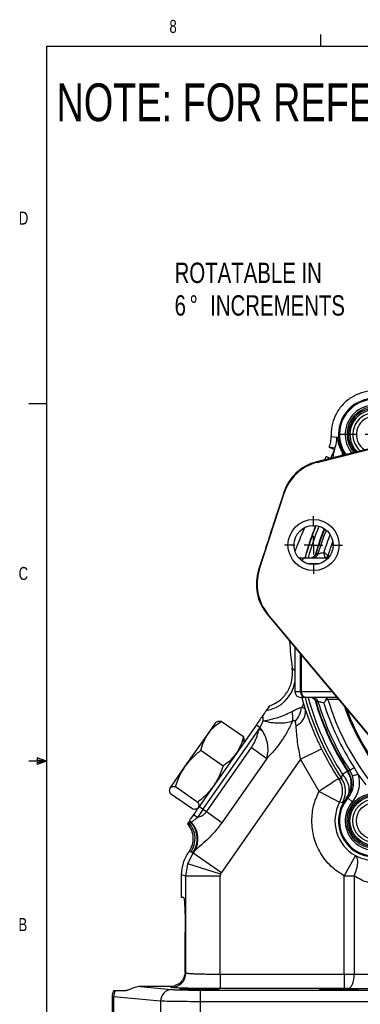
# Model space of a CAD drawing. Header units: inches. Extents: x 0.4 to 16.6, y 0.2 to 10.8.
# Tile 2 of 16: x 0.4 to 2.9, y 3.8 to 10.8. Entities that reach past the tile are written whole.
import ezdxf

# ---------------------------------------------------------------- set-up
doc = ezdxf.new("R2010")
doc.units = ezdxf.units.IN
doc.header["$MEASUREMENT"] = 0
doc.layers.add('BORDER', color=7, linetype='Continuous', lineweight=25)
doc.layers.add('SLD-0', color=7, linetype='Continuous', lineweight=25)
doc.styles.add('SLDTEXTSTYLE0', font='TXT', dxfattribs={"width": 0.75})

# ---------------------------------------------------------------- blocks, each defined once
blk = doc.blocks.new('SW_NOTE_0_2')
at = {"layer": 'SLD-0', "color": 0, "attachment_point": 1, "style": 'SLDTEXTSTYLE0'}
for s, insert, char_height in [('ROTATABLE IN', (-1.4462, 0.284), 0.145833), ('6', (-1.4462, 0.0502), 0.1458), ('%%d', (-1.3385, 0.0502), 0.14583), ('INCREMENTS', (-1.1911, 0.0502), 0.14583)]:
    blk.add_mtext(s, dxfattribs=dict(at, insert=insert, char_height=char_height))
blk = doc.blocks.new('SW_CENTERMARKSYMBOL_2')
at = {"layer": 'SLD-0', "color": 0}
for p, q in [((0, 0.1333), (0, 0.2073)), ((-0.1333, 0), (-0.2073, 0)), ((0, 0), (-0.0667, 0)), ((0, 0), (0, 0.0667)), ((0, 0), (0, -0.0667)), ((0, 0), (0.0667, 0)), ((0.1333, 0), (0.2073, 0)), ((0, -0.1333), (0, -0.2073))]:
    blk.add_line(p, q, dxfattribs=at)
blk = doc.blocks.new('SW_CENTERMARKSYMBOL_3')
at = {"layer": 'SLD-0', "color": 0}
for p, q in [((0, 0.1333), (0, 0.2542)), ((-0.1333, 0), (-0.2542, 0)), ((0, 0), (-0.0667, 0)), ((0, 0), (0, 0.0667)), ((0, 0), (0, -0.0667)), ((0, 0), (0.0667, 0)), ((0.1333, 0), (0.2542, 0)), ((0, -0.1333), (0, -0.2542))]:
    blk.add_line(p, q, dxfattribs=at)

msp = doc.modelspace()

# ---------------------------------------------------------------- linework, layer by layer
at = {"color": 7, "linetype": 'Continuous', "lineweight": 25}
for p, q in [((2.5688, 7.6597), (3.9816, 8.0127)), ((3.6642, 7.938), (2.5653, 7.6634)), ((2.6684, 7.8596), (2.6687, 7.8451)), ((2.6687, 7.8451), (2.7105, 7.8411)), ((2.6545, 7.7696), (2.6924, 7.7527)), ((2.6965, 7.7619), (2.6545, 7.7696)), ((2.633, 7.7012), (2.6226, 7.6778)), ((2.6629, 7.6878), (2.633, 7.7012)), ((2.6924, 7.7527), (2.6636, 7.688)), ((2.6924, 7.7527), (2.6965, 7.7619)), ((2.7496, 7.7294), (2.7511, 7.7296)), ((2.5653, 7.6634), (2.5688, 7.6597)), ((2.154, 6.8896), (2.3326, 7.4393)), ((2.3291, 7.4431), (2.3169, 7.4056)), ((2.3326, 7.4393), (2.3291, 7.4431)), ((2.3169, 7.4056), (2.2913, 7.3273)), ((2.1864, 7.0046), (2.1611, 6.9261)), ((2.5593, 7.0048), (2.5594, 7.0048)), ((2.6466, 6.9903), (2.6472, 6.9898)), ((2.1611, 6.9261), (2.1489, 6.8887)), ((2.4509, 6.9748), (2.4903, 6.9748)), ((2.4903, 6.9748), (2.6491, 6.9748)), ((2.5408, 6.9809), (2.535, 6.9784)), ((2.1489, 6.8887), (2.154, 6.8896)), ((2.2156, 6.5725), (2.2105, 6.5716)), ((2.2105, 6.5716), (2.9382, 5.7036)), ((3.1511, 5.4565), (2.2156, 6.5725)), ((2.4092, 6.3345), (2.4092, 6.0165)), ((2.3906, 6.183), (2.3903, 6.1847)), ((2.4093, 6.0165), (2.4487, 6.0165)), ((2.4487, 6.0165), (2.4544, 6.0165)), ((2.4903, 5.9748), (2.4509, 5.9748)), ((2.4716, 5.9294), (2.4853, 5.8845)), ((2.7107, 5.9748), (2.4903, 5.9748)), ((2.5594, 5.9449), (2.5593, 5.9449)), ((2.2236, 5.9086), (2.2038, 5.8802)), ((2.2236, 5.9086), (2.2204, 5.9109)), ((1.7862, 5.7145), (1.8435, 5.7963)), ((1.8498, 5.7993), (1.8435, 5.7963)), ((2.0398, 5.6912), (1.8799, 5.8032)), ((2.1328, 5.7788), (1.7218, 5.1919)), ((1.7498, 5.1723), (2.15, 5.7439)), ((2.1328, 5.7788), (2.1585, 5.7608)), ((2.15, 5.7439), (2.1585, 5.7608)), ((2.15, 5.7439), (2.1742, 5.7383)), ((2.1742, 5.7383), (2.1585, 5.7608)), ((1.6229, 5.4812), (1.7862, 5.7145)), ((2.0458, 5.6547), (2.0464, 5.6616)), ((1.7349, 5.596), (1.8947, 5.4841)), ((1.7743, 5.1551), (2.0972, 5.6162)), ((2.0972, 5.6162), (2.2087, 5.5381)), ((2.4505, 5.532), (2.6, 5.6056)), ((2.4505, 5.532), (1.8818, 4.7198)), ((2.2087, 5.5381), (1.8859, 5.077)), ((2.5827, 5.301), (2.4505, 5.532)), ((1.5138, 5.3255), (1.6229, 5.4812)), ((2.7865, 5.4461), (2.7924, 5.4444)), ((2.8024, 5.4532), (2.8336, 5.4736)), ((2.8216, 5.4129), (2.8024, 5.4532)), ((2.8336, 5.4736), (2.8611, 5.4256)), ((2.7218, 5.3927), (2.7447, 5.3944)), ((2.8216, 5.4129), (2.8611, 5.4256)), ((1.5108, 5.3212), (1.5102, 5.3142)), ((1.5108, 5.3212), (1.5138, 5.3255)), ((1.5533, 5.3367), (1.7132, 5.2248)), ((2.5827, 5.301), (2.7299, 5.2231)), ((2.8154, 5.3393), (2.8032, 5.2953)), ((2.8154, 5.3565), (2.8159, 5.3552)), ((2.8154, 5.3565), (2.8155, 5.3534)), ((2.8155, 5.3534), (2.8155, 5.35)), ((2.8187, 5.3519), (2.8194, 5.3453)), ((1.6767, 5.1727), (1.5168, 5.2846)), ((2.7511, 5.2201), (2.7299, 5.2231)), ((2.7893, 5.2539), (2.821, 5.2268)), ((1.7162, 5.1839), (1.7218, 5.1919)), ((1.7498, 5.1723), (1.7218, 5.1919)), ((1.7743, 5.1551), (1.7498, 5.1723)), ((1.8859, 5.077), (1.7743, 5.1551)), ((1.646, 5.0837), (1.6441, 5.0809)), ((1.6393, 5.074), (1.6489, 5.0752)), ((1.6489, 5.0752), (1.6624, 5.0768)), ((1.6624, 5.0768), (1.6656, 5.0794)), ((1.6867, 4.8709), (1.6794, 4.8652)), ((1.6867, 4.8709), (1.6799, 4.8611)), ((1.6405, 4.7811), (1.6799, 4.8611)), ((1.6632, 4.8664), (1.6484, 4.8686)), ((1.6799, 4.8611), (1.6632, 4.8664)), ((1.6794, 4.8652), (1.6632, 4.8664)), ((1.6799, 4.8611), (1.8818, 4.7198)), ((2.8432, 4.8416), (2.7623, 4.6959)), ((1.6269, 4.693), (1.6405, 4.7811)), ((1.8755, 4.707), (1.6405, 4.7811)), ((1.6269, 4.693), (1.5968, 4.7025)), ((1.5968, 4.5402), (1.5968, 4.7025)), ((1.8733, 4.693), (1.6269, 4.693)), ((1.6269, 4.0001), (1.6269, 4.693)), ((1.8755, 4.707), (1.8733, 4.693)), ((1.8733, 3.9913), (1.8733, 4.693)), ((1.8755, 4.707), (1.8818, 4.7198)), ((2.7623, 3.9913), (2.7623, 4.6959)), ((2.835, 4.6959), (2.835, 3.9912)), ((1.6115, 4.5402), (1.5968, 4.5402)), ((1.6224, 4.1236), (1.6224, 4.2902)), ((1.6211, 4.0036), (1.6269, 4.0001)), ((1.8733, 3.9913), (1.8733, 3.8874)), ((1.8733, 3.9913), (2.7623, 3.9913)), ((2.7623, 3.9913), (2.7623, 3.8874)), ((1.2991, 3.9024), (1.5262, 3.8811)), ((1.5126, 3.9024), (1.2991, 3.9024)), ((1.523, 3.8962), (1.5126, 3.9024)), ((2.7623, 3.8874), (1.8733, 3.8874)), ((1.0978, 3.8312), (1.0978, 3.5802)), ((1.1086, 3.8294), (1.0978, 3.8309)), ((1.446, 3.7978), (1.1086, 3.8294)), ((1.1086, 3.8294), (1.1086, 3.5802)), ((1.1211, 3.8736), (1.1988, 3.8736)), ((1.7285, 3.8771), (3.0405, 3.8771)), ((1.7285, 3.8771), (1.7285, 3.7938)), ((1.446, 3.7978), (1.446, 3.5802)), ((1.7285, 3.7938), (1.7285, 3.5802)), ((3.0405, 3.7938), (1.7285, 3.7938))]:
    msp.add_line(p, q, dxfattribs=at)
at = {"color": 8, "linetype": 'Continuous', "lineweight": 25}
for p, q in [((2.7568, 7.7113), (2.7496, 7.7294)), ((2.7516, 7.71), (2.7496, 7.7294)), ((2.7511, 7.7296), (2.7597, 7.712)), ((2.5858, 6.9332), (2.5001, 6.9332)), ((2.4093, 6.3344), (2.4093, 6.0165)), ((2.4487, 6.0165), (2.4487, 6.2874)), ((2.4544, 6.2806), (2.4544, 6.0165)), ((2.3903, 6.1847), (2.4092, 6.1664)), ((2.4093, 6.0165), (2.4092, 6.0165)), ((2.4544, 6.0165), (2.6758, 6.0165)), ((2.4587, 5.9748), (2.4716, 5.9294))]:
    msp.add_line(p, q, dxfattribs=at)
at = {"color": 8, "linetype": 'Continuous', "lineweight": 25, "flags": 128}
for points in [[(2.681, 7.0937), (2.6722, 7.0692), (2.6466, 6.9903)], [(2.6472, 6.9898), (2.6529, 6.9897), (2.6594, 6.9897)], [(2.4385, 6.9729), (2.4428, 6.974), (2.4509, 6.9748)]]:
    msp.add_lwpolyline(points, dxfattribs=at)
at = {"color": 7, "linetype": 'Continuous', "lineweight": 25, "flags": 128}
for points in [[(2.5594, 7.0048), (2.5659, 7.0048), (2.575, 7.0047)], [(2.4509, 6.9748), (2.4428, 6.974), (2.4385, 6.9729)], [(2.575, 5.945), (2.5685, 5.9449), (2.5594, 5.9449)], [(2.7896, 3.8872), (2.7984, 3.8896), (2.8068, 3.8958), (2.8145, 3.9056), (2.8213, 3.9185), (2.827, 3.9342), (2.8312, 3.9519), (2.8339, 3.9712), (2.835, 3.9912)]]:
    msp.add_lwpolyline(points, dxfattribs=at)
at = {"color": 7, "linetype": 'Continuous', "lineweight": 25}
for centre, radius in [((2.543, 7.0671), 0.1833), ((2.543, 7.0671), 0.1406), ((2.9811, 5.0902), 0.1979), ((2.9811, 5.0902), 0.1875), ((2.9811, 5.0902), 0.1771), ((2.9811, 5.0901), 0.1563), ((2.9811, 5.0901), 0.131)]:
    msp.add_circle(centre, radius, dxfattribs=at)
for centre, radius, start, end in [((2.9811, 7.8596), 0.2589, 51.26531, 214.25407), ((2.9811, 7.8595), 0.1875, 360, 222.50863), ((2.9811, 7.8596), 0.1563, 25.16921, 228.95875), ((2.5442, 7.8297), 0.1667, 336.00988, 3.90293), ((4.3658, 6.4748), 1.9482, 157.9352, 165.12852), ((4.3658, 6.4748), 1.8826, 157.8835, 163.64997), ((2.5195, 7.0164), 0.0416, 270.05502, 343.80685), ((2.5351, 7.0164), 0.0416, 270.05486, 343.67601), ((2.6265, 6.9972), 0.0212, 270.20035, 341.11023), ((2.6274, 6.9954), 0.0206, 270.22591, 343.9699), ((4.3658, 6.4748), 1.9967, 182.73378, 188.35608), ((2.4509, 6.0165), 0.0417, 180, 270), ((2.4509, 6.0165), 0.0416, 179.97557, 269.97555), ((2.4904, 6.0165), 0.0416, 179.97557, 269.97555), ((2.4935, 6.0138), 0.0391, 176.07421, 265.44414), ((2.4391, 5.9316), 0.0325, 303.45185, 356.23792), ((4.3658, 6.4748), 1.9482, 194.87148, 213.68141), ((2.5195, 5.9333), 0.0416, 16.19314, 89.94498), ((2.5351, 5.9333), 0.0416, 16.32399, 89.94514), ((4.3658, 6.4748), 1.8826, 196.35003, 213.08766), ((4.3658, 6.4748), 1.8676, 196.48238, 213.16337), ((4.3658, 6.4748), 1.8303, 197.17292, 213.16337), ((2.6266, 5.9542), 0.0207, 16.08679, 79.67748), ((4.3658, 6.4748), 1.7948, 196.67189, 217.88281), ((2.1913, 5.8346), 0.2029, 351.62205, 11.45426), ((2.2786, 5.9239), 0.1795, 317.30161, 353.75411), ((2.3699, 5.8765), 0.1157, 294.16834, 3.97191), ((4.3658, 6.4748), 1.9682, 206.20925, 213.35562), ((2.6059, 5.302), 0.1667, 330.55236, 33.65554), ((4.3658, 6.4748), 1.8344, 214.88847, 217.88281), ((2.9811, 5.0901), 0.2842, 152.09737, 240.97416), ((2.9811, 5.0901), 0.2589, 141.26531, 270), ((2.9811, 5.0901), 0.2589, 141.26531, 308.73468), ((2.9811, 5.0901), 0.2522, 139.49792, 310.50208), ((2.9811, 5.0901), 0.2105, 139.49792, 310.50208), ((1.7223, 5.1349), 0.0834, 211.60427, 224.13768), ((1.7265, 5.1397), 0.0857, 211.79782, 224.73845), ((1.7918, 5.2304), 0.1418, 220.5821, 234.4597), ((1.71, 5.1319), 0.0834, 217.72385, 222.83733), ((1.5264, 4.9619), 0.1668, 325.06556, 42.78558), ((1.5426, 4.9608), 0.1668, 325.06501, 44.08611), ((1.5491, 4.9623), 0.1652, 326.40865, 45.16731), ((1.5228, 4.0002), 0.1041, 270.09405, 359.94087), ((1.1947, 3.8289), 0.0861, 148.71865, 179.65126), ((1.5285, 3.7986), 0.0825, 91.55936, 180.57641)]:
    msp.add_arc(centre, radius, start, end, dxfattribs=at)
at = {"color": 8, "linetype": 'Continuous', "lineweight": 25}
for centre, radius, start, end in [((2.9811, 7.8596), 0.2522, 49.49792, 214.82035), ((2.9811, 7.8596), 0.2105, 49.49792, 219.19153), ((2.9811, 7.8595), 0.1979, 360, 220.88482), ((2.9811, 7.8595), 0.1771, 343.70013, 180), ((2.9811, 7.8596), 0.131, 25.16921, 237.13162), ((2.9811, 7.8595), 0.1771, 180, 224.35362), ((4.3658, 6.4748), 1.9271, 157.81792, 164.96192), ((4.3658, 6.4748), 1.8849, 157.86964, 163.74846), ((4.3658, 6.4748), 1.8676, 158.00788, 163.51762), ((4.3658, 6.4748), 1.8303, 158.60408, 162.82708), ((2.4904, 6.9332), 0.0416, 90.00719, 145.76012), ((2.4917, 6.9391), 0.0357, 92.21786, 155.27677), ((2.1628, 6.1271), 0.2502, 279.42737, 350.06536), ((4.3658, 6.4748), 1.9271, 195.03807, 213.0786), ((4.3658, 6.4748), 1.8849, 196.30389, 213.0786), ((4.3658, 6.4748), 1.6979, 199.39826, 220.34194), ((4.3658, 6.4748), 1.6898, 200.14429, 220.34194)]:
    msp.add_arc(centre, radius, start, end, dxfattribs=at)
at = {"color": 7, "linetype": 'Continuous', "lineweight": 25}
for centre, major_axis, ratio, start_param, end_param in [((2.6461, 7.34), (-0.2274, 0.2438), 0.999851, 5.777359, 6.789012), ((2.6497, 7.3363), (0.2274, -0.2438), 0.999801, 2.635766, 3.647419), ((2.466, 6.7857), (0.3273, 0.0635), 0.999851, 2.635766, 3.647419), ((2.4711, 6.7867), (0.3273, 0.0635), 0.999801, 2.635766, 3.647419), ((1.6115, 4.1236), (0, 0.25), 0.043661, 4.211845, 4.712389)]:
    msp.add_ellipse(centre, major_axis=major_axis, ratio=ratio, start_param=start_param, end_param=end_param, dxfattribs=at)
for centre in [(1.7254, 3.8823), (2.7228, 3.8823)]:
    msp.add_ellipse(centre, major_axis=(0.1406, 0), ratio=0.026186, dxfattribs=at)
for points in [[(3.1175, 8.1409), (3.093, 8.1507), (3.0439, 8.1702), (2.9639, 8.1749), (2.8857, 8.1609), (2.8133, 8.1274), (2.7516, 8.0769), (2.7048, 8.0126), (2.6742, 7.9386), (2.6703, 7.8859), (2.6684, 7.8596)], [(2.7865, 5.4461), (2.7846, 5.4449), (2.7809, 5.4425), (2.761, 5.4295), (2.7511, 5.4231)], [(2.7218, 5.3927), (2.7193, 5.391), (2.7144, 5.3877), (2.682, 5.3664), (2.6365, 5.3365), (2.6006, 5.3129), (2.5827, 5.301)], [(2.5303, 5.0901), (2.5325, 5.1268), (2.5371, 5.2004), (2.5675, 5.2675), (2.5827, 5.301)], [(2.7623, 4.6959), (2.7749, 4.6959), (2.8001, 4.6959), (2.8233, 4.6959), (2.835, 4.6959)]]:
    msp.add_open_spline(points, degree=3, dxfattribs=at)
for points, knots in [([(2.6545, 7.7696), (2.6591, 7.7818), (2.6682, 7.8062), (2.6686, 7.8322), (2.6687, 7.8451)], [0, 0, 0, 0, 0.5016676, 1, 1, 1, 1]), ([(2.7105, 7.8411), (2.7112, 7.8389), (2.7125, 7.8346), (2.7178, 7.8067), (2.7276, 7.7719), (2.7422, 7.7436), (2.7496, 7.7294)], [0, 0, 0, 0, 0.250172, 0.500383, 0.749779, 1, 1, 1, 1]), ([(2.2913, 7.3273), (2.2811, 7.2961), (2.2541, 7.2139), (2.2187, 7.1048), (2.1943, 7.0292), (2.1864, 7.0046)], [0, 0, 0, 0, 0.291935, 0.769662, 1, 1, 1, 1]), ([(2.6231, 7.182), (2.6007, 7.1262), (2.5763, 7.0656), (2.561, 7.0023), (2.5597, 6.9972)], [0, 0, 0, 0, 0.919592, 1, 1, 1, 1]), ([(2.5593, 7.0048), (2.5575, 7.0005), (2.5539, 6.9918), (2.5466, 6.9838), (2.5415, 6.9815), (2.5407, 6.9811)], [0, 0, 0, 0, 0.455093, 0.91122, 1, 1, 1, 1]), ([(2.575, 7.0047), (2.5758, 7.0049), (2.5776, 7.0054), (2.5864, 7.0075), (2.5985, 7.0105), (2.6095, 7.0133), (2.6158, 7.0149), (2.6171, 7.0152)], [0, 0, 0, 0, 0.219022, 0.443946, 0.681884, 0.937369, 1, 1, 1, 1]), ([(2.6266, 6.976), (2.6263, 6.977), (2.6256, 6.9792), (2.6234, 6.9868), (2.6211, 6.9967), (2.6193, 7.0052), (2.6183, 7.0099), (2.6177, 7.0124), (2.6174, 7.0138), (2.6173, 7.0145), (2.6172, 7.0148), (2.6172, 7.015), (2.6171, 7.0151), (2.6171, 7.0152), (2.6171, 7.0152)], [0, 0, 0, 0, 0.179085, 0.41019, 0.687047, 0.834549, 0.912527, 0.953832, 0.975651, 0.987162, 0.993232, 0.995231, 0.996144, 1, 1, 1, 1]), ([(2.6171, 7.0152), (2.6172, 7.0152), (2.6212, 7.0119), (2.6291, 7.0053), (2.6388, 6.9972), (2.6447, 6.9922), (2.6461, 6.9908), (2.6466, 6.9903)], [0, 0, 0, 0, 0.0035798, 0.2873916, 0.570056, 0.83605, 1, 1, 1, 1]), ([(2.2204, 5.9109), (2.2471, 5.9227), (2.3006, 5.9462), (2.3589, 6.0135), (2.394, 6.0953), (2.3917, 6.1538), (2.3906, 6.183)], [0, 0, 0, 0, 0.249992, 0.499991, 0.749985, 1, 1, 1, 1]), ([(2.535, 5.9715), (2.536, 5.9712), (2.5381, 5.9706), (2.5397, 5.9694), (2.5405, 5.9688)], [0, 0, 0, 0, 0.493256, 1, 1, 1, 1]), ([(2.5406, 5.9689), (2.5443, 5.9662), (2.5519, 5.9607), (2.5572, 5.9514), (2.559, 5.9459), (2.5593, 5.9449)], [0, 0, 0, 0, 0.441382, 0.898487, 1, 1, 1, 1]), ([(2.5611, 5.947), (2.5619, 5.9437), (2.577, 5.8816), (2.6224, 5.7651), (2.6968, 5.5992), (2.7605, 5.496), (2.7924, 5.4444)], [0, 0, 0, 0, 0.018227, 0.345485, 0.672742, 1, 1, 1, 1]), ([(2.6171, 5.9344), (2.6158, 5.9347), (2.6095, 5.9364), (2.5985, 5.9392), (2.5864, 5.9422), (2.5776, 5.9443), (2.5758, 5.9447), (2.575, 5.945)], [0, 0, 0, 0, 0.062631, 0.318116, 0.556054, 0.780978, 1, 1, 1, 1]), ([(2.6304, 5.9575), (2.6272, 5.9521), (2.6229, 5.9447), (2.6184, 5.9367), (2.6171, 5.9345), (2.6171, 5.9344)], [0, 0, 0, 0, 0.7309436, 0.9922461, 1, 1, 1, 1]), ([(2.6303, 5.9745), (2.6316, 5.9739), (2.6342, 5.9728), (2.6347, 5.9682), (2.6332, 5.9626), (2.6312, 5.9589), (2.6304, 5.9575)], [0, 0, 0, 0, 0.295655, 0.579466, 0.848349, 1, 1, 1, 1]), ([(2.6464, 5.9599), (2.6456, 5.9598), (2.6437, 5.9595), (2.6375, 5.9586), (2.6322, 5.9578), (2.6304, 5.9575)], [0, 0, 0, 0, 0.342073, 0.78066, 1, 1, 1, 1]), ([(2.2038, 5.8802), (2.2032, 5.8794), (2.2021, 5.8778), (2.1949, 5.8676), (2.1856, 5.8543), (2.1795, 5.8456)], [0, 0, 0, 0, 0.24479, 0.499817, 1, 1, 1, 1]), ([(2.1825, 5.8071), (2.2011, 5.8104), (2.2384, 5.8171), (2.2938, 5.8335), (2.3464, 5.8529), (2.3755, 5.8676), (2.3901, 5.8749)], [0, 0, 0, 0, 0.247091, 0.496105, 0.745903, 1, 1, 1, 1]), ([(2.3901, 5.8749), (2.405, 5.8831), (2.4319, 5.898), (2.4493, 5.9024), (2.457, 5.9044)], [0, 0, 0, 0, 0.551552, 1, 1, 1, 1]), ([(2.457, 5.9044), (2.4639, 5.9034), (2.4768, 5.9015), (2.4826, 5.89), (2.4853, 5.8845)], [0, 0, 0, 0, 0.53142, 1, 1, 1, 1]), ([(2.4853, 5.8845), (2.4927, 5.8632), (2.5072, 5.821), (2.5345, 5.7507), (2.5651, 5.6784), (2.5884, 5.6298), (2.6, 5.6056)], [0, 0, 0, 0, 0.253528, 0.503212, 0.752333, 1, 1, 1, 1]), ([(1.7862, 5.7145), (1.7994, 5.7311), (1.8261, 5.7647), (1.8619, 5.7903), (1.8799, 5.8032)], [0, 0, 0, 0, 0.494511, 1, 1, 1, 1]), ([(1.8799, 5.8032), (1.8706, 5.8034), (1.8581, 5.8037), (1.852, 5.7992), (1.8504, 5.7981)], [0, 0, 0, 0, 0.741421, 1, 1, 1, 1]), ([(2.1795, 5.8456), (2.1726, 5.8357), (2.1588, 5.816), (2.1414, 5.7912), (2.1328, 5.7788)], [0, 0, 0, 0, 0.500297, 1, 1, 1, 1]), ([(2.1585, 5.7608), (2.1634, 5.7685), (2.1732, 5.7837), (2.1794, 5.7993), (2.1825, 5.8071)], [0, 0, 0, 0, 0.502384, 1, 1, 1, 1]), ([(2.1825, 5.8071), (2.1817, 5.8142), (2.1802, 5.8285), (2.1798, 5.8398), (2.1795, 5.8456)], [0, 0, 0, 0, 0.490882, 1, 1, 1, 1]), ([(2.1825, 5.8071), (2.2011, 5.803), (2.2386, 5.7946), (2.2946, 5.7908), (2.3477, 5.7935), (2.3772, 5.8012), (2.392, 5.8051)], [0, 0, 0, 0, 0.2470032, 0.4960249, 0.7458741, 1, 1, 1, 1]), ([(2.392, 5.8051), (2.3805, 5.7809), (2.3575, 5.7326), (2.3139, 5.6627), (2.2643, 5.5967), (2.2273, 5.5576), (2.2087, 5.5381)], [0, 0, 0, 0, 0.249963, 0.499922, 0.749914, 1, 1, 1, 1]), ([(2.4105, 5.8022), (2.4095, 5.8038), (2.4075, 5.8066), (2.4032, 5.8087), (2.3978, 5.8085), (2.394, 5.8062), (2.392, 5.8051)], [0, 0, 0, 0, 0.265819, 0.500468, 0.743484, 1, 1, 1, 1]), ([(2.4173, 5.771), (2.4168, 5.7776), (2.4159, 5.7893), (2.4122, 5.7983), (2.4105, 5.8022)], [0, 0, 0, 0, 0.5652889, 1, 1, 1, 1]), ([(2.0972, 5.6162), (2.1022, 5.6238), (2.1124, 5.6392), (2.1249, 5.664), (2.1354, 5.6898), (2.1438, 5.7165), (2.1479, 5.7347), (2.15, 5.7439)], [0, 0, 0, 0, 0.19732, 0.397183, 0.597518, 0.797645, 1, 1, 1, 1]), ([(2.2087, 5.5381), (2.2122, 5.5556), (2.2191, 5.5899), (2.2144, 5.643), (2.2002, 5.6933), (2.1827, 5.7236), (2.1742, 5.7383)], [0, 0, 0, 0, 0.2673546, 0.5221113, 0.7676507, 1, 1, 1, 1]), ([(2.4505, 5.532), (2.4425, 5.5735), (2.4264, 5.6564), (2.4203, 5.7328), (2.4173, 5.771)], [0, 0, 0, 0, 0.500361, 1, 1, 1, 1]), ([(1.7349, 5.596), (1.7407, 5.617), (1.7525, 5.6593), (1.7749, 5.696), (1.7862, 5.7145)], [0, 0, 0, 0, 0.495458, 1, 1, 1, 1]), ([(2.0398, 5.6912), (2.034, 5.6703), (2.0222, 5.6279), (1.9998, 5.5913), (1.9885, 5.5728)], [0, 0, 0, 0, 0.495458, 1, 1, 1, 1]), ([(2.0451, 5.6617), (2.0457, 5.6635), (2.0478, 5.6707), (2.0432, 5.6824), (2.0398, 5.6912)], [0, 0, 0, 0, 0.24362, 1, 1, 1, 1]), ([(1.6229, 5.4812), (1.6391, 5.5022), (1.6721, 5.5446), (1.7138, 5.5788), (1.7349, 5.596)], [0, 0, 0, 0, 0.494511, 1, 1, 1, 1]), ([(1.9885, 5.5728), (1.9753, 5.5562), (1.9485, 5.5226), (1.9128, 5.497), (1.8947, 5.4841)], [0, 0, 0, 0, 0.494511, 1, 1, 1, 1]), ([(1.5533, 5.3367), (1.5621, 5.362), (1.5799, 5.4128), (1.6085, 5.4583), (1.6229, 5.4812)], [0, 0, 0, 0, 0.495458, 1, 1, 1, 1]), ([(1.8947, 5.4841), (1.8859, 5.4589), (1.8681, 5.408), (1.8396, 5.3625), (1.8252, 5.3396)], [0, 0, 0, 0, 0.495458, 1, 1, 1, 1]), ([(2.7774, 5.2516), (2.7886, 5.2694), (2.8073, 5.2989), (2.8154, 5.3512), (2.8108, 5.4004), (2.7944, 5.4311), (2.7865, 5.4461)], [0, 0, 0, 0, 0.30035, 0.499876, 0.756119, 1, 1, 1, 1]), ([(2.7885, 5.4471), (2.791, 5.4482), (2.7956, 5.4503), (2.8003, 5.4523), (2.8024, 5.4532)], [0, 0, 0, 0, 0.5496467, 1, 1, 1, 1]), ([(2.7885, 5.4471), (2.7972, 5.4304), (2.8092, 5.4076), (2.8147, 5.376), (2.8152, 5.3628), (2.8154, 5.3565)], [0, 0, 0, 0, 0.584451, 0.802874, 1, 1, 1, 1]), ([(2.7218, 5.3927), (2.7279, 5.382), (2.7426, 5.3562), (2.7505, 5.3145), (2.7483, 5.2671), (2.7368, 5.2395), (2.7299, 5.2231)], [0, 0, 0, 0, 0.205404, 0.500011, 0.702002, 1, 1, 1, 1]), ([(2.7447, 5.3944), (2.7449, 5.3948), (2.7455, 5.3956), (2.7468, 5.4048), (2.7494, 5.4158), (2.7511, 5.4231)], [0, 0, 0, 0, 0.251921, 0.502064, 1, 1, 1, 1]), ([(2.7511, 5.4231), (2.7615, 5.4091), (2.7829, 5.3803), (2.7976, 5.3323), (2.7973, 5.2865), (2.7839, 5.263), (2.7774, 5.2516)], [0, 0, 0, 0, 0.243136, 0.5, 0.756864, 1, 1, 1, 1]), ([(2.7893, 5.2539), (2.7983, 5.2663), (2.8184, 5.2939), (2.8316, 5.3461), (2.829, 5.3878), (2.8226, 5.4093), (2.8216, 5.4129)], [0, 0, 0, 0, 0.271237, 0.602164, 0.932744, 1, 1, 1, 1]), ([(2.8611, 5.4256), (2.8625, 5.4211), (2.8704, 5.3942), (2.8737, 5.3421), (2.8572, 5.2769), (2.8322, 5.2424), (2.821, 5.2268)], [0, 0, 0, 0, 0.067291, 0.398, 0.728909, 1, 1, 1, 1]), ([(1.5168, 5.2846), (1.5138, 5.293), (1.5079, 5.3099), (1.5118, 5.3203), (1.5138, 5.3255)], [0, 0, 0, 0, 0.495458, 1, 1, 1, 1]), ([(1.5138, 5.3255), (1.518, 5.3292), (1.5263, 5.3365), (1.5442, 5.3367), (1.5533, 5.3367)], [0, 0, 0, 0, 0.494511, 1, 1, 1, 1]), ([(1.8252, 5.3396), (1.8089, 5.3186), (1.776, 5.2762), (1.7343, 5.242), (1.7132, 5.2248)], [0, 0, 0, 0, 0.494511, 1, 1, 1, 1]), ([(2.8159, 5.3552), (2.8158, 5.3505), (2.8151, 5.3322), (2.8073, 5.2952), (2.7894, 5.2679), (2.7791, 5.2521)], [0, 0, 0, 0, 0.125551, 0.495144, 1, 1, 1, 1]), ([(2.8155, 5.3534), (2.8156, 5.3538), (2.8157, 5.3543), (2.8159, 5.3549), (2.8159, 5.3551), (2.8159, 5.3552)], [0, 0, 0, 0, 0.615731, 0.960281, 1, 1, 1, 1]), ([(1.7132, 5.2248), (1.7162, 5.2164), (1.7221, 5.1995), (1.7182, 5.1891), (1.7162, 5.1839)], [0, 0, 0, 0, 0.495458, 1, 1, 1, 1]), ([(2.7893, 5.2539), (2.7879, 5.2536), (2.7845, 5.2531), (2.7811, 5.2525), (2.7791, 5.2521)], [0, 0, 0, 0, 0.423273, 1, 1, 1, 1]), ([(1.7063, 5.1778), (1.7048, 5.1767), (1.6987, 5.1722), (1.6862, 5.1725), (1.6767, 5.1727)], [0, 0, 0, 0, 0.24362, 1, 1, 1, 1]), ([(1.7218, 5.1919), (1.7151, 5.1823), (1.7017, 5.1632), (1.69, 5.1465), (1.6841, 5.1381)], [0, 0, 0, 0, 0.501873, 1, 1, 1, 1]), ([(1.7498, 5.1723), (1.7427, 5.1622), (1.7284, 5.1418), (1.7158, 5.124), (1.7094, 5.115)], [0, 0, 0, 0, 0.492452, 1, 1, 1, 1]), ([(1.7094, 5.115), (1.7211, 5.1189), (1.7387, 5.1247), (1.7613, 5.1393), (1.77, 5.1498), (1.7743, 5.1551)], [0, 0, 0, 0, 0.498967, 0.748892, 1, 1, 1, 1]), ([(1.6841, 5.1381), (1.6775, 5.1286), (1.6673, 5.1141), (1.6577, 5.1004), (1.655, 5.0965), (1.6536, 5.0946)], [0, 0, 0, 0, 0.498917, 0.757105, 1, 1, 1, 1]), ([(1.6656, 5.0794), (1.6687, 5.082), (1.6739, 5.0862), (1.6897, 5.0982), (1.7018, 5.1085), (1.7094, 5.115)], [0, 0, 0, 0, 0.368011, 0.603142, 1, 1, 1, 1]), ([(2.7623, 4.6959), (2.7294, 4.7176), (2.6624, 4.7617), (2.5884, 4.8589), (2.5393, 4.9708), (2.5332, 5.0508), (2.5303, 5.0901)], [0, 0, 0, 0, 0.245523, 0.5, 0.754477, 1, 1, 1, 1]), ([(1.6375, 5.0715), (1.6485, 5.0559), (1.6695, 5.0259), (1.68, 4.9717), (1.6753, 4.917), (1.6575, 4.885), (1.6484, 4.8686)], [0, 0, 0, 0, 0.260385, 0.49945, 0.744991, 1, 1, 1, 1]), ([(1.8859, 5.077), (1.8692, 5.0549), (1.8359, 5.0108), (1.7788, 4.9539), (1.7327, 4.9129), (1.7009, 4.8853), (1.6914, 4.8757), (1.6867, 4.8709)], [0, 0, 0, 0, 0.250163, 0.500097, 0.7496841, 0.8753136, 1, 1, 1, 1]), ([(1.5968, 4.7025), (1.5991, 4.7322), (1.6037, 4.7914), (1.6335, 4.8429), (1.6484, 4.8686)], [0, 0, 0, 0, 0.500104, 1, 1, 1, 1]), ([(2.835, 4.6959), (2.8413, 4.7121), (2.8544, 4.7454), (2.8617, 4.7902), (2.8589, 4.8254), (2.8483, 4.8363), (2.8432, 4.8416)], [0, 0, 0, 0, 0.242922, 0.5, 0.757078, 1, 1, 1, 1]), ([(2.8432, 4.8416), (2.8568, 4.8351), (2.8835, 4.8223), (2.9294, 4.8108), (2.9776, 4.8058), (3.0101, 4.8095), (3.0263, 4.8113)], [0, 0, 0, 0, 0.264397, 0.5180725, 0.7608646, 1, 1, 1, 1]), ([(3.0529, 4.6468), (3.0335, 4.6439), (3.0042, 4.6394), (2.965, 4.6425), (2.9274, 4.6495), (2.882, 4.6654), (2.851, 4.6855), (2.835, 4.6959)], [0, 0, 0, 0, 0.248335, 0.373429, 0.501075, 0.742446, 1, 1, 1, 1]), ([(1.6115, 4.5402), (1.6122, 4.5394), (1.6136, 4.5378), (1.6156, 4.5239), (1.6175, 4.5008), (1.6193, 4.4683), (1.6207, 4.4283), (1.6217, 4.3835), (1.6223, 4.3369), (1.6224, 4.3055), (1.6224, 4.2902)], [0, 0, 0, 0, 0.116571, 0.240116, 0.36878, 0.500153, 0.631499, 0.760093, 0.883539, 1, 1, 1, 1]), ([(1.6211, 4.0036), (1.6193, 3.991), (1.6152, 3.9628), (1.5901, 3.9301), (1.5603, 3.9112), (1.532, 3.9033), (1.5185, 3.9027), (1.5126, 3.9024)], [0, 0, 0, 0, 0.2282945, 0.5091598, 0.7942115, 0.9093742, 1, 1, 1, 1]), ([(1.6269, 4.0001), (1.6279, 3.9997), (1.6298, 3.9989), (1.6375, 3.9978), (1.6499, 3.9965), (1.6702, 3.9952), (1.7023, 3.9938), (1.74, 3.9927), (1.7961, 3.9916), (1.8427, 3.9915), (1.8733, 3.9913)], [0, 0, 0, 0, 0.094541, 0.174892, 0.241043, 0.377032, 0.500723, 0.63065, 0.757344, 1, 1, 1, 1]), ([(2.7623, 3.9913), (2.7748, 3.9913), (2.8, 3.9913), (2.8232, 3.9912), (2.835, 3.9912)], [0, 0, 0, 0, 0.495691, 1, 1, 1, 1]), ([(2.835, 3.9912), (2.8584, 3.9908), (2.9048, 3.9902), (2.9546, 3.9899), (2.9793, 3.9898)], [0, 0, 0, 0, 0.503909, 1, 1, 1, 1]), ([(1.2991, 3.9024), (1.2931, 3.902), (1.279, 3.9012), (1.2554, 3.8945), (1.2276, 3.8827), (1.2096, 3.8744), (1.201, 3.8737), (1.1988, 3.8736)], [0, 0, 0, 0, 0.108191, 0.255469, 0.490158, 0.869279, 1, 1, 1, 1]), ([(1.8733, 3.8874), (1.8525, 3.8874), (1.8095, 3.8875), (1.7458, 3.8879), (1.6844, 3.8887), (1.6292, 3.8899), (1.5837, 3.8913), (1.5504, 3.8928), (1.5291, 3.8945), (1.525, 3.8956), (1.523, 3.8962)], [0, 0, 0, 0, 0.116964, 0.240541, 0.368958, 0.499946, 0.630943, 0.759385, 0.882997, 1, 1, 1, 1]), ([(2.7896, 3.8872), (2.7853, 3.8873), (2.7765, 3.8873), (2.7671, 3.8874), (2.7623, 3.8874)], [0, 0, 0, 0, 0.500008, 1, 1, 1, 1]), ([(2.964, 3.8858), (2.9339, 3.8859), (2.8737, 3.8862), (2.8177, 3.8869), (2.7896, 3.8872)], [0, 0, 0, 0, 0.4999927, 1, 1, 1, 1]), ([(1.1095, 3.8736), (1.106, 3.8666), (1.0993, 3.8531), (1.0983, 3.8381), (1.0978, 3.8309)], [0, 0, 0, 0, 0.517869, 1, 1, 1, 1]), ([(1.1095, 3.8736), (1.1098, 3.8736), (1.1105, 3.8736), (1.1142, 3.8736), (1.1188, 3.8736), (1.1211, 3.8736)], [0, 0, 0, 0, 0.311383, 0.654131, 1, 1, 1, 1]), ([(1.5262, 3.8811), (1.5341, 3.8806), (1.5504, 3.8794), (1.5994, 3.8781), (1.6609, 3.8773), (1.7063, 3.8771), (1.7285, 3.8771)], [0, 0, 0, 0, 0.243335, 0.500047, 0.756732, 1, 1, 1, 1]), ([(1.7285, 3.7938), (1.6973, 3.7938), (1.6554, 3.7939), (1.6065, 3.7943), (1.5778, 3.7946), (1.5357, 3.7951), (1.4958, 3.7959), (1.4626, 3.7969), (1.4516, 3.7975), (1.446, 3.7978)], [0, 0, 0, 0, 0.244944, 0.32894, 0.413956, 0.499993, 0.729659, 0.859828, 1, 1, 1, 1])]:
    msp.add_open_spline(points, degree=3, knots=knots, dxfattribs=at)
at = {"color": 8, "linetype": 'Continuous', "lineweight": 25}
for points, knots in [([(2.6841, 7.6931), (2.6842, 7.694), (2.6852, 7.7085), (2.6899, 7.7282), (2.6941, 7.7496), (2.696, 7.7585), (2.6966, 7.7616), (2.6965, 7.7618), (2.6965, 7.7619)], [0, 0, 0, 0, 0.031994, 0.514686, 0.756814, 0.894277, 0.949644, 1, 1, 1, 1]), ([(2.7511, 7.7296), (2.752, 7.7289), (2.7533, 7.728), (2.7626, 7.7164), (2.765, 7.7133)], [0, 0, 0, 0, 0.738602, 1, 1, 1, 1]), ([(2.5575, 7.2042), (2.5515, 7.1891), (2.5366, 7.1519), (2.5156, 7.0917), (2.4989, 7.038), (2.4878, 6.9989), (2.4835, 6.9826), (2.4814, 6.9748)], [0, 0, 0, 0, 0.201191, 0.495541, 0.789785, 0.900351, 1, 1, 1, 1]), ([(2.4121, 7.024), (2.4168, 7.0367), (2.438, 7.0935), (2.462, 7.1492), (2.4807, 7.1924)], [0, 0, 0, 0, 0.224436, 1, 1, 1, 1]), ([(2.723, 5.9602), (2.7204, 5.9602), (2.6948, 5.9601), (2.6693, 5.96), (2.6464, 5.9599)], [0, 0, 0, 0, 0.103037, 1, 1, 1, 1])]:
    msp.add_open_spline(points, degree=3, knots=knots, dxfattribs=at)
at = {"layer": 'BORDER'}
for p, q in [((2.5948, 10.6421), (2.5948, 10.7269)), ((0.6263, 10.6421), (16.3763, 10.6421)), ((0.6263, 10.6421), (0.6263, 0.3921)), ((0.6263, 8.0796), (0.5013, 8.0796)), ((0.6263, 5.5171), (0.5013, 5.5171)), ((0.5591, 5.5411), (0.5591, 5.4945)), ((0.6263, 5.5171), (0.5591, 5.5411)), ((0.6263, 5.5171), (0.5591, 5.5261)), ((0.6263, 5.5171), (0.5591, 5.5068)), ((0.6263, 5.5171), (0.5591, 5.4945))]:
    msp.add_line(p, q, dxfattribs=at)

# ---------------------------------------------------------------- block references
at = {"layer": 'SLD-0', "color": 7}
for name, p in [('SW_NOTE_0_2', (2.9924, 8.8074)), ('SW_CENTERMARKSYMBOL_3', (2.9811, 7.8595)), ('SW_CENTERMARKSYMBOL_2', (2.543, 7.0671))]:
    msp.add_blockref(name, p, dxfattribs=at)

# ---------------------------------------------------------------- texts
at = {"color": 7, "linetype": 'Continuous', "lineweight": 0, "char_height": 0.0937, "attachment_point": 1, "style": 'SLDTEXTSTYLE0'}
for s, insert in [('8', (1.5091, 10.8315)), ('D', (0.4286, 9.4575)), ('C', (0.4273, 6.9103)), ('B', (0.4264, 4.3932))]:
    msp.add_mtext(s, dxfattribs=dict(at, insert=insert))
at = {"layer": 'SLD-0', "insert": (0.6985, 10.3763), "char_height": 0.270833, "attachment_point": 1, "style": 'SLDTEXTSTYLE0'}
msp.add_mtext('NOTE: FOR REFERENCE ONLY', dxfattribs=at)

doc.saveas('drawing.dxf')
